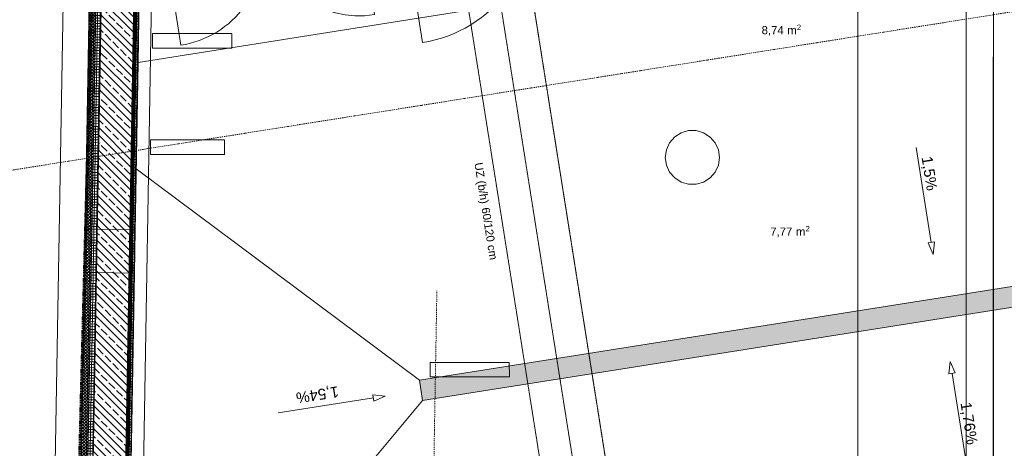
# Model space of a CAD drawing. Header units: millimetres. Extents: x 1523 to 74423, y -42059 to 10268.
# Tile 4 of 77: x 26099 to 35189, y -34670 to -30712. Entities that reach past the tile are written whole.
import ezdxf

# ---------------------------------------------------------------- set-up
doc = ezdxf.new("R2010")
doc.units = ezdxf.units.MM
for name, pattern in [('_Projekt 07 -  _  -  _  -  _  -', [7.5, 3.5, -2, 0, -2]), ('CAx_nichtHalbton', [20001.0584, 10000, -0.5292, 10000, -0.5292]), ('IMPORT-STRICHPUNKT _7_', [20, 10, -5, 0, -5]), ('IMPORT-VERDECKT _8_', [7.5, 5, -2.5]), ('Verdeckt 2x', [3.572, 2.3813, -1.1907])]:
    doc.linetypes.add(name, pattern=pattern)
for name, color, linetype, lineweight, true_color in [('10 VSI--Wärmeschutz _veritkal_', 7, 'Continuous', 13, 0x656565), ('20 A--Deckenbelag', 7, 'Continuous', 13, 0x656565), ('20 A--Gründungsbelag', 7, 'Continuous', 13, 0x656565), ('30 A--Träger _ Dachkonstruktion', 7, 'IMPORT-VERDECKT _8_', 13, 0x656565), ('90 A--Achsraster _1_50_', 7, 'IMPORT-STRICHPUNKT _7_', 13, 0x656565), ('97 A--Etiketten _ Deckensprung', 7, 'Continuous', 13, 0x656565), ('97 A--Etiketten _ Träger', 7, 'Continuous', 13, 0x656565), ('Neubau_10 A--Wand außen _ Lärmschutzwand', 7, 'Continuous', 13, 0x656565), ('Neubau_10 A--Wand außen _tragend_', 7, 'Continuous', 13, 0x656565), ('Neubau_10 A--Wand innen _tragend_', 7, 'Continuous', 13, 0x656565), ('Neubau_20 A--Bodenplatte', 7, 'Continuous', 13, 0x656565), ('Neubau_20 A--Gründungsbelag', 7, 'Continuous', 13, 0x656565), ('Neubau_20 VSI--Wärmeschutz _horizontal_ S_D', 7, 'Continuous', 13, 0x656565), ('Neubau_30 A--Träger _ Dachkonstruktion', 7, 'IMPORT-VERDECKT _8_', 13, 0x656565), ('Neubau_80 A--Raum', 7, 'Continuous', 13, 0x656565), ('Xref_706_5_--_ÜP_-1_000_16_Übersichtsplan UG_IFC 2025_01_13_dwg', 7, 'Continuous', 13, 0x767676), ('XX', 7, 'Continuous', 18, 0x804040)]:
    doc.layers.add(name, color=color, linetype=linetype, lineweight=lineweight, true_color=true_color)
doc.styles.add('Arial', font='arial.ttf', dxfattribs={"height": 75})
doc.styles.add('Arial_1', font='arial.ttf', dxfattribs={"height": 49.5})
doc.styles.add('Arial_4', font='arial.ttf', dxfattribs={"height": 100})
pattern_1 = [(355.336, (0, 0), (2.032807, 24.917217), []), (85.336, (0, 0), (-24.917217, 2.032807), [])]

# ---------------------------------------------------------------- blocks, each defined once
blk = doc.blocks.new('Xref_706_5_--_ÜP_-1_000_11_Übersichtsplan UG_IFC 2024_09_30_dwg_Tür Ol 1-Fl 27_3-V1-SuD_-1UG gesamt Plot  - Blatt 1')
at = {"layer": 'Neubau_10 A--Wand innen _tragend_', "color": 9, "true_color": 0xcbcbcb}
for p, q in [((610, 10), (610, 1230)), ((-630, -250), (-630, -260)), ((630, -250), (630, -260))]:
    blk.add_line(p, q, dxfattribs=at)
at = {"layer": 'Neubau_10 A--Wand innen _tragend_', "color": 9, "true_color": 0xcbcbcb, "flags": 128}
for points in [[(-610, -250), (-610, 10), (-630, 10), (-630, -250)], [(610, -250), (610, 10), (630, 10), (630, -250)], [(-630, -260), (-610, -260), (-610, -250)], [(630, -260), (610, -260), (610, -250)]]:
    blk.add_lwpolyline(points, dxfattribs=at)
for points in [[(-630, -250), (-630, -200), (-630, -50), (-630, 0), (-630, -50), (-630, -200)], [(630, -250), (630, -200), (630, -50), (630, 0), (630, -50), (630, -200)]]:
    blk.add_lwpolyline(points, close=True, dxfattribs=at)
at = {"layer": 'Neubau_10 A--Wand innen _tragend_', "color": 9, "true_color": 0xcbcbcb}
blk.add_arc((610, 10), 1220, 90, 180, dxfattribs=at)
blk = doc.blocks.new('Xref_706_5_--_ÜP_-1_000_11_Übersichtsplan UG_IFC 2024_09_30_dwg_Tür Ol 2-Fl 27_2-41959655-SuD_-1UG gesamt Plot  - Blatt 1')
at = {"layer": 'Neubau_10 A--Wand innen _tragend_', "color": 9, "true_color": 0xcbcbcb}
for p, q in [((-905, 0), (-905, 905)), ((905, 0), (905, 905))]:
    blk.add_line(p, q, dxfattribs=at)
at = {"layer": 'Neubau_10 A--Wand innen _tragend_', "color": 9, "true_color": 0xcbcbcb, "flags": 128}
for points in [[(-1005, -50), (-905, -50), (-905, 0), (-1005, 0), (-1005, -50), (-1005, 0), (-1005, -50), (-1005, -200), (-1005, -250)], [(1005, -50), (905, -50), (905, 0), (1005, 0), (1005, -50), (1005, 0), (1005, -50), (1005, -200), (1005, -250)]]:
    blk.add_lwpolyline(points, dxfattribs=at)
at = {"layer": 'Neubau_10 A--Wand innen _tragend_', "color": 9, "true_color": 0xcbcbcb}
for centre, start, end in [((-905, 0), 360, 90), ((905, 0), 90, 180)]:
    blk.add_arc(centre, 905, start, end, dxfattribs=at)
blk = doc.blocks.new('Xref_706_5_--_ÜP_-1_000_11_Übersichtsplan UG_IFC 2024_09_30_dwg_Standard-Rastermarker-41960554-SuD_-1UG gesamt Plot  - Blatt 1')
at = {"layer": '90 A--Achsraster _1_50_', "color": 9, "true_color": 0xcbcbcb}
blk.add_line((48599.8, 0), (54137.2, 0), dxfattribs=at)
blk = doc.blocks.new('Xref_706_5_--_ÜP_-1_000_11_Übersichtsplan UG_IFC 2024_09_30_dwg_Standard-Rastermarker_7-V5-SuD_-1UG gesamt Plot  - Blatt 1')
at = {"layer": '90 A--Achsraster _1_50_', "color": 9, "true_color": 0xcbcbcb}
blk.add_line((0, 0), (52478.6, 0), dxfattribs=at)
blk = doc.blocks.new('Xref_706_5_--_ÜP_-1_000_11_Übersichtsplan UG_IFC 2024_09_30_dwg_Standard-Rastermarker-V9-SuD_-1UG gesamt Plot  - Blatt 1')
at = {"layer": '90 A--Achsraster _1_50_', "color": 9, "true_color": 0xcbcbcb}
blk.add_line((48648.6, 0), (54137.2, 0), dxfattribs=at)
blk = doc.blocks.new('Xref_706_5_--_ÜP_-1_000_11_Übersichtsplan UG_IFC 2024_09_30_dwg_Standard-Rastermarker_26-41960580-SuD_-1UG gesamt Plot  - Blatt 1')
at = {"layer": '90 A--Achsraster _1_50_', "color": 9, "true_color": 0xcbcbcb}
blk.add_line((48641.2, 0), (63263.7, 0), dxfattribs=at)
blk = doc.blocks.new('Xref_706_5_--_ÜP_-1_000_11_Übersichtsplan UG_IFC 2024_09_30_dwg_MS-Raum_A-U 008_47-41960497-SuD_-1UG gesamt Plot  - Blatt 1')
at = {"layer": 'Neubau_80 A--Raum', "attachment_point": 1, "rotation": 83.66814, "line_spacing_factor": 0.941778}
for s, insert, char_height, width, style in [('2', (15488.5, -98457.5), 49.5, 46.058, 'Arial_1'), (' m', (15489.4, -98576.6), 75, 138.65, 'Arial'), ('8,74', (15466.6, -98782.9), 75, 244.244, 'Arial')]:
    blk.add_mtext(s, dxfattribs=dict(at, insert=insert, char_height=char_height, width=width, style=style))
blk = doc.blocks.new('Xref_706_5_--_ÜP_-1_000_11_Übersichtsplan UG_IFC 2024_09_30_dwg_MS-Raum FWB_A-U 005_48-41960498-SuD_-1UG gesamt Plot  - Blatt 1')
at = {"layer": 'Neubau_80 A--Raum', "attachment_point": 1, "rotation": 83.66814, "line_spacing_factor": 0.941778}
for s, insert, char_height, width, style in [('2', (17342.4, -98670.6), 49.5, 46.058, 'Arial_1'), (' m', (17343.4, -98789.7), 75, 138.65, 'Arial'), ('7,77', (17320.5, -98995.9), 75, 244.244, 'Arial')]:
    blk.add_mtext(s, dxfattribs=dict(at, insert=insert, char_height=char_height, width=width, style=style))
blk = doc.blocks.new('Xref_706_5_--_ÜP_-1_000_16_Übersichtsplan UG_IFC 2025_01_13_dwg-35469238-SuD_-1UG gesamt Plot  - Blatt 1')
at = {"layer": '10 VSI--Wärmeschutz _veritkal_', "true_color": 0xcbcbcb}
h = blk.add_hatch(dxfattribs=at)
h.set_pattern_fill('FP_9', color=9, style=0, pattern_type=2)
h.set_pattern_definition([(40.336, (0, 0), (-12.945377, 15.2452358), []), (130.336, (0, 0), (15.2452358, 12.945377), [])])
edge = h.paths.add_edge_path()
edge.add_line((32131.3, -103903.6), (23538.7, -103202.6))
edge.add_line((23538.7, -103202.6), (23533.8, -103262.4))
edge.add_line((23533.8, -103262.4), (32127.5, -103963.4))
at = {"layer": '20 A--Deckenbelag', "true_color": 0xededed}
blk.add_hatch(color=7, dxfattribs=at).paths.add_polyline_path([(27867.3, -100464.6), (26989.3, -91065.5), (26800.1, -91083.2), (27678.1, -100482.3)])
at = {"layer": 'Neubau_10 A--Wand außen _tragend_', "true_color": 0xcbcbcb}
h = blk.add_hatch(dxfattribs=at)
h.set_pattern_fill('FP_8', color=9, style=0, pattern_type=2)
h.set_pattern_definition(pattern_1)
h.paths.add_polyline_path([(32076.4, -103497.8), (32069.4, -103497.2), (23571.2, -102803.9), (23567.1, -102853.8), (32072.3, -103547.6)])
h = blk.add_hatch(dxfattribs=at)
h.set_pattern_fill('FP_2', color=9, style=0, pattern_type=2)
h.set_pattern_definition([(221.336, (0, 0), (-99.07104, 112.6274), []), (221.336, (33.02, -37.54), (-99.07104, 112.6274), []), (221.336, (66.05, -75.08), (-99.07104, 112.6274), [75, -25])])
h.paths.add_polyline_path([(32072.3, -103547.6), (23567.1, -102853.8), (23542.7, -103152.8), (32047.9, -103846.6), (32068.9, -103590)])
h = blk.add_hatch(dxfattribs=at)
h.set_pattern_fill('FP_8', color=9, style=0, pattern_type=2)
h.set_pattern_definition(pattern_1)
h.paths.add_polyline_path([(32047.9, -103846.6), (23542.7, -103152.8), (23538.8, -103202.6), (32043.9, -103896.4)])
at = {"color": 7, "lineweight": 13, "true_color": 0xefefef, "flags": 128}
for points in [[(25801.6, -97585.8), (25730.7, -97591.4), (25664.2, -97616.8), (25607.6, -97659.8), (25565.3, -97717.1), (25541, -97784), (25536.4, -97855), (25552.1, -97924.4), (25586.6, -97986.6), (25637.3, -98036.5), (25700, -98070.2), (25769.7, -98084.8), (25840.6, -98079.2), (25907.1, -98053.8), (25963.7, -98010.7), (26006, -97953.5), (26030.3, -97886.6), (26034.9, -97815.6), (26019.2, -97746.2), (25984.7, -97684), (25934, -97634), (25871.3, -97600.4)], [(27652.9, -100381.8), (27699.6, -99651.5), (27566.4, -99643), (27519.6, -100373.2)], [(24458.8, -102745), (24505.6, -102014.8), (24372.3, -102006.2), (24325.6, -102736.5)], [(25438.2, -102824.9), (25481.7, -102144.9), (25348.5, -102136.4), (25305, -102816.4)]]:
    blk.add_lwpolyline(points, close=True, dxfattribs=at)
at = {"layer": '10 VSI--Wärmeschutz _veritkal_', "color": 9, "true_color": 0xcbcbcb}
blk.add_line((23538.7, -103202.6), (32131.3, -103903.6), dxfattribs=at)
at = {"layer": '10 VSI--Wärmeschutz _veritkal_', "color": 9, "true_color": 0xcbcbcb, "flags": 128}
blk.add_lwpolyline([(32127.5, -103963.5), (26484.7, -103503.1), (26086, -103470.6), (23474, -103257.5), (23478.9, -103197.7)], dxfattribs=at)
at = {"layer": '20 A--Deckenbelag', "color": 9, "true_color": 0xcbcbcb, "flags": 128}
blk.add_lwpolyline([(26800.1, -91083.2), (26989.3, -91065.5), (27867.3, -100464.6), (27678.1, -100482.3)], close=True, dxfattribs=at)
at = {"layer": '20 A--Gründungsbelag', "color": 9, "true_color": 0xcbcbcb}
for p, q in [((28812.5, -95488.1), (27928.3, -95570.7)), ((25825.5, -95767.1), (26709.7, -95684.5)), ((27896.2, -101801.1), (27813.6, -100916.9))]:
    blk.add_line(p, q, dxfattribs=at)
at = {"layer": '20 A--Gründungsbelag', "color": 9, "true_color": 0xcbcbcb, "flags": 128}
for points in [[(27931.1, -95600.6), (27816.8, -95581.1), (27925.5, -95540.8)], [(26706.9, -95654.7), (26821.2, -95674.1), (26712.5, -95714.4)], [(27783.8, -100919.7), (27803.2, -100805.4), (27843.5, -100914.1)]]:
    blk.add_lwpolyline(points, close=True, dxfattribs=at)
at = {"layer": '30 A--Träger _ Dachkonstruktion', "color": 9, "true_color": 0xcbcbcb}
for p, q in [((30481.4, -95602.1), (12748.9, -94466.7)), ((31417.7, -95411.5), (18077.2, -94557.3))]:
    blk.add_line(p, q, dxfattribs=at)
at = {"layer": '90 A--Achsraster _1_50_', "color": 161, "true_color": 0xaaaaff}
blk.add_line((18077.2, -94557.3), (32669.9, -95491.7), dxfattribs=at)
at = {"layer": '97 A--Etiketten _ Deckensprung', "color": 9, "true_color": 0xcbcbcb, "flags": 128}
for points in [[(27659.9, -57869.3), (31165.5, -95399.6), (22986, -94871.7)], [(24583.3, -102886.5), (23202.1, -88099.9), (29488.2, -87512.7), (30972.9, -103407.7), (24583.3, -102886.5), (23202.1, -88099.9), (26800, -91083.1), (26989.5, -91065.4), (29488.2, -87512.7), (23202.1, -88099.9)], [(27867.4, -100464.8), (30972.9, -103407.7), (29488.2, -87512.7)]]:
    blk.add_lwpolyline(points, dxfattribs=at)
blk.add_lwpolyline([(25562.7, -102966.4), (27678.1, -100482.3)], close=True, dxfattribs=at)
at = {"layer": 'Neubau_10 A--Wand außen _ Lärmschutzwand', "color": 9, "true_color": 0xcbcbcb}
blk.add_line((20625.9, -102448.3), (32164.2, -103389.5), dxfattribs=at)
at = {"layer": 'Neubau_10 A--Wand außen _ Lärmschutzwand', "color": 9, "true_color": 0xcbcbcb, "flags": 128}
blk.add_lwpolyline([(32130.4, -103918.5), (18588.4, -102813.8), (18593.3, -102754), (18597.8, -102699.2), (18622.2, -102400.2), (18626.7, -102345.4), (18631.5, -102285.6), (20175.3, -102411.5)], dxfattribs=at)
at = {"layer": 'Neubau_10 A--Wand außen _tragend_', "color": 9, "true_color": 0xcbcbcb, "flags": 128}
for points in [[(20166, -102526.1), (16834.8, -102254.4), (13450.5, -101978.3), (13201.6, -102001.6), (13202.2, -102008.2), (13221.1, -102210.4), (23550.9, -103053.1), (23567.1, -102853.8), (23542.7, -103152.8), (32047.9, -103846.6), (32072.3, -103547.6), (32076.4, -103497.8), (26522.1, -103044.6)], [(13400.8, -101983), (13404.7, -102024.7), (32072.3, -103547.6)], [(23571.2, -102803.9), (26123.4, -103012.1), (26119.3, -103062), (26094.9, -103361), (26090.9, -103410.8), (26086, -103470.6)], [(26484.7, -103503.1), (26489.5, -103443.3), (26493.6, -103393.5), (26518, -103094.5), (26522.1, -103044.6), (26123.4, -103012.1)], [(23538.7, -103202.6), (32043.9, -103896.4), (32131.3, -103903.6)]]:
    blk.add_lwpolyline(points, dxfattribs=at)
at = {"layer": 'Neubau_20 A--Bodenplatte', "color": 9, "true_color": 0xcbcbcb, "flags": 128}
blk.add_lwpolyline([(32112.2, -104203), (23637.3, -103511.6), (23632.6, -103461.1), (13714.3, -102652), (12904.7, -102585.9), (9947.6, -102862.2), (9128.9, -94097.8), (12086, -93821.6)], dxfattribs=at)
at = {"layer": 'Neubau_20 A--Gründungsbelag', "color": 9, "true_color": 0xcbcbcb, "flags": 128}
for points in [[(23571.2, -102803.9), (24583.3, -102886.5), (23202.1, -88099.9), (29488.2, -87512.7), (30708.9, -100581.9), (31962.4, -100684.2), (32303.6, -100712), (32324, -100462.8), (32351.5, -100465.1)], [(26989.5, -91065.4), (27867.4, -100464.8), (30972.9, -103407.7), (27867.3, -100464.6), (27678.1, -100482.3), (25562.7, -102966.4), (30972.9, -103407.7), (29488.2, -87512.7), (26989.5, -91065.4), (26800, -91083.1), (23202.1, -88099.9), (29488.2, -87512.7)], [(25562.7, -102966.4), (24583.3, -102886.5), (23202.1, -88099.9), (26800.1, -91083.1), (27678.1, -100482.3)]]:
    blk.add_lwpolyline(points, dxfattribs=at)
at = {"layer": 'Neubau_20 VSI--Wärmeschutz _horizontal_ S_D', "color": 9, "true_color": 0xcbcbcb, "flags": 128}
blk.add_lwpolyline([(30575.3, -96610.2), (22947, -96121.8), (22829.3, -94861.6), (30457.6, -95350.1)], close=True, dxfattribs=at)
at = {"layer": 'Neubau_30 A--Träger _ Dachkonstruktion', "color": 9, "true_color": 0xcbcbcb}
blk.add_line((23023.4, -99627.5), (30789.6, -98902.1), dxfattribs=at)
at = {"layer": 'Neubau_30 A--Träger _ Dachkonstruktion', "color": 9, "true_color": 0xcbcbcb, "flags": 128}
blk.add_lwpolyline([(31616.8, -95392.9), (31962.5, -99093.8), (23051.3, -99926.2), (22995.5, -99328.8), (30761.7, -98603.4), (30817.5, -99200.8), (30698, -97921.3), (31843, -97814.4), (31922.7, -97806.9)], dxfattribs=at)
for name, p, rotation in [('Xref_706_5_--_ÜP_-1_000_11_Übersichtsplan UG_IFC 2024_09_30_dwg_Standard-Rastermarker_7-V5-SuD_-1UG gesamt Plot  - Blatt 1', (26023.5, -109703.1), 95.33628353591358), ('Xref_706_5_--_ÜP_-1_000_11_Übersichtsplan UG_IFC 2024_09_30_dwg_Standard-Rastermarker_26-41960580-SuD_-1UG gesamt Plot  - Blatt 1', (81211.7, -98599.9), 176.3362835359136), ('Xref_706_5_--_ÜP_-1_000_11_Übersichtsplan UG_IFC 2024_09_30_dwg_MS-Raum_A-U 008_47-41960497-SuD_-1UG gesamt Plot  - Blatt 1', (4567.7, 835.7), 2.668141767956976), ('Xref_706_5_--_ÜP_-1_000_11_Übersichtsplan UG_IFC 2024_09_30_dwg_MS-Raum FWB_A-U 005_48-41960498-SuD_-1UG gesamt Plot  - Blatt 1', (4567.4, 923), 2.668141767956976), ('Xref_706_5_--_ÜP_-1_000_11_Übersichtsplan UG_IFC 2024_09_30_dwg_Tür Ol 1-Fl 27_3-V1-SuD_-1UG gesamt Plot  - Blatt 1', (23287, -99761.7), 275.3362835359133), ('Xref_706_5_--_ÜP_-1_000_11_Übersichtsplan UG_IFC 2024_09_30_dwg_Standard-Rastermarker-V9-SuD_-1UG gesamt Plot  - Blatt 1', (80823, -104670.1), 175.336283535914), ('Xref_706_5_--_ÜP_-1_000_11_Übersichtsplan UG_IFC 2024_09_30_dwg_Standard-Rastermarker-41960554-SuD_-1UG gesamt Plot  - Blatt 1', (80595.8, -107455.8), 175.3362835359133)]:
    blk.add_blockref(name, p, dxfattribs=dict(rotation=rotation))
at = {"extrusion": (0, 0, -1), "zscale": -0.9999999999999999, "rotation": 84.66371646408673}
blk.add_blockref('Xref_706_5_--_ÜP_-1_000_11_Übersichtsplan UG_IFC 2024_09_30_dwg_Tür Ol 2-Fl 27_2-41959655-SuD_-1UG gesamt Plot  - Blatt 1', (-23464.8, -101665.3), dxfattribs=at)
at = {"layer": '20 A--Gründungsbelag', "char_height": 100, "attachment_point": 1, "line_spacing_factor": 0.941778, "style": 'Arial_4'}
for s, insert, width, rotation in [('1,76%', (28197.1, -95411.2), 473.789, 5.33983), ('1,5%', (25909.4, -95624.9), 380.745, 5.33628), ('1,54%', (27783.7, -101228.2), 473.789, 275.33983)]:
    blk.add_mtext(s, dxfattribs=dict(at, insert=insert, width=width, rotation=rotation))
at = {"layer": '97 A--Etiketten _ Träger', "char_height": 75, "attachment_point": 1, "rotation": 5.33628, "line_spacing_factor": 0.941778, "style": 'Arial'}
for s, insert, width in [('60/120 cm', (26120.8, -99733.9), 584.9), ('UZ (b/h)', (25702.8, -99772.9), 458.187)]:
    blk.add_mtext(s, dxfattribs=dict(at, insert=insert, width=width))

msp = doc.modelspace()

# ---------------------------------------------------------------- linework, layer by layer
at = {"layer": 'XX', "color": 5, "linetype": '_Projekt 07 -  _  -  _  -  _  -', "lineweight": 70, "true_color": 0x0000ff}
msp.add_line((27041.021, -19691.153), (26551.187, -38705.13), dxfattribs=at)
at = {"layer": 'XX', "color": 9, "linetype": 'Verdeckt 2x', "true_color": 0xc0c0c0}
msp.add_line((32131.103, -38705.13), (30683.402, -29564.706), dxfattribs=at)
at = {"layer": 'XX', "color": 7, "linetype": 'CAx_nichtHalbton', "lineweight": 70, "true_color": 0xffffff}
msp.add_line((27178.542, -30097.139), (27040.668, -37995.936), dxfattribs=at)

# ---------------------------------------------------------------- block references
at = {"layer": 'Xref_706_5_--_ÜP_-1_000_16_Übersichtsplan UG_IFC 2025_01_13_dwg', "color": 9, "true_color": 0xcbcbcb, "rotation": 273.663716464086}
msp.add_blockref('Xref_706_5_--_ÜP_-1_000_16_Übersichtsplan UG_IFC 2025_01_13_dwg-35469238-SuD_-1UG gesamt Plot  - Blatt 1', (128297.139, 0), dxfattribs=at)

doc.saveas('drawing.dxf')
